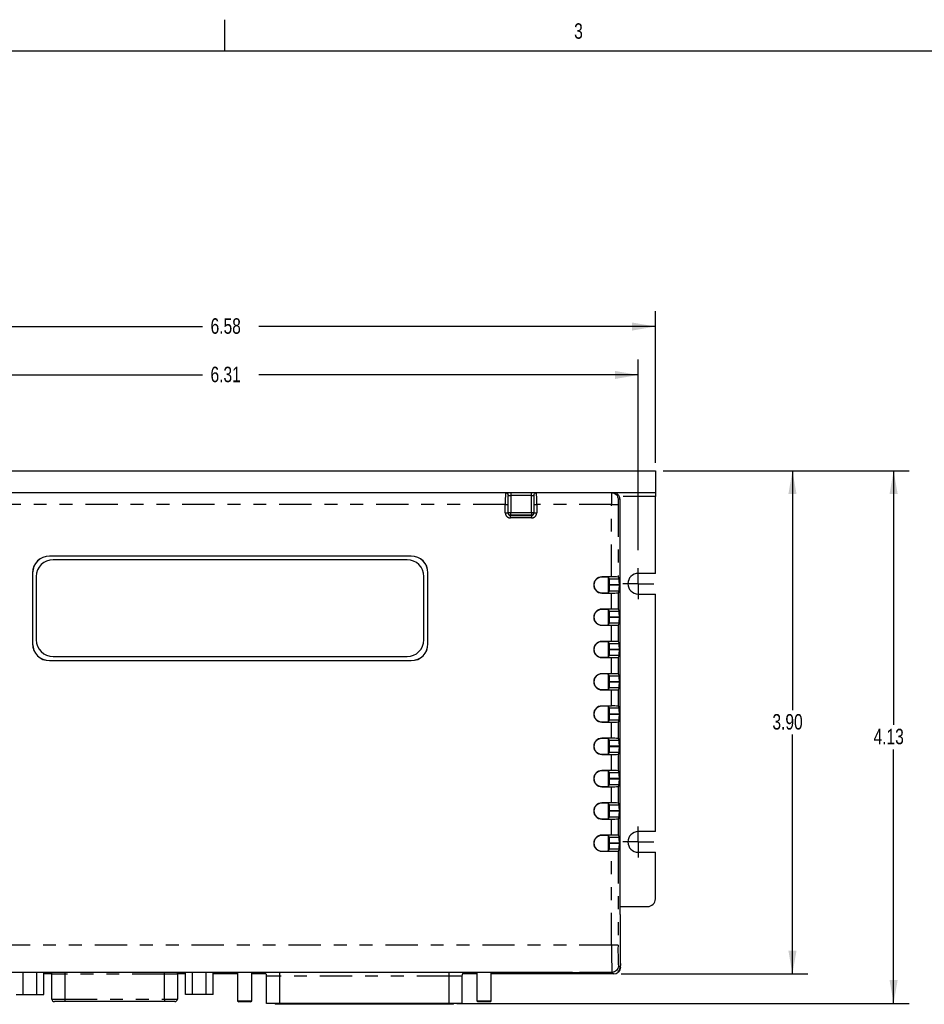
# Model space of a CAD drawing. Extents: x 0.3 to 21.7, y 0.5 to 16.5.
# Tile 3 of 4: x 3.9 to 10.9, y 8.9 to 16.5. Entities that reach past the tile are written whole.
import ezdxf

# ---------------------------------------------------------------- set-up
doc = ezdxf.new("R2010")
doc.units = 0
doc.header["$PDSIZE"] = -1
doc.linetypes.add('PHANTOM', pattern=[0.5, 0.25, -0.05, 0.05, -0.05, 0.05, -0.05])
doc.layers.get('0').update_dxf_attribs({"linetype": 'CONTINUOUS'})
doc.layers.get('DEFPOINTS').update_dxf_attribs({"linetype": 'CONTINUOUS'})
doc.styles.add('SLDTEXTSTYLE0', font='TXT', dxfattribs={"width": 0.75})
doc.dimstyles.new('SLDDIMSTYLE0', dxfattribs={"dimtxt": 0.12, "dimasz": 0.18, "dimexe": 0.12, "dimexo": 0.0625, "dimgap": 0.03, "dimtad": 0, "dimtih": 1, "dimtoh": 1, "dimzin": 12, "dimtxsty": 'SLDTEXTSTYLE0', "dimsah": 1, "dimcen": 0.09, "dimclrd": 7, "dimclre": 7, "dimclrt": 7, "dimazin": 3, "dimtfac": 1, "dimtdec": 4, "dimtofl": 0, "dimtmove": 0, "dimatfit": 3, "dimtolj": 1, "dimtzin": 12})
doc.dimstyles.new('SLDDIMSTYLE2', dxfattribs={"dimtxt": 0.12, "dimasz": 0.18, "dimexe": 0.12, "dimexo": 0.0625, "dimgap": 0.03, "dimtad": 0, "dimtih": 1, "dimtoh": 1, "dimzin": 4, "dimtxsty": 'SLDTEXTSTYLE0', "dimsah": 1, "dimcen": 0.09, "dimclrd": 7, "dimclre": 7, "dimclrt": 7, "dimazin": 3, "dimtfac": 1, "dimtdec": 4, "dimtofl": 0, "dimtmove": 0, "dimatfit": 3, "dimtolj": 1, "dimtzin": 12})

# ---------------------------------------------------------------- blocks, each defined once
blk = doc.blocks.new('*D12')
at = {"color": 7}
for p, q in [((2.2576, 13.0577), (2.2576, 14.2339)), ((8.8326, 13.0577), (8.8326, 14.2339)), ((2.2576, 14.1139), (5.3274, 14.1139)), ((8.8326, 14.1139), (5.7627, 14.1139))]:
    blk.add_line(p, q, dxfattribs=at)
for points in [[(2.2576, 14.1139), (2.4376, 14.0827), (2.4376, 14.1452)], [(8.8326, 14.1139), (8.6526, 14.1452), (8.6526, 14.0827)]]:
    blk.add_solid(points, dxfattribs=at)
at = {"layer": 'DEFPOINTS', "color": 7}
for p in [(2.2576, 12.9977), (8.8326, 12.9977)]:
    blk.add_point(p, dxfattribs=at)
at = {"color": 7, "insert": (5.3899, 14.1781), "char_height": 0.12, "attachment_point": 1, "style": 'SLDTEXTSTYLE0'}
blk.add_mtext('6.58', dxfattribs=at)
blk = doc.blocks.new('*D13')
at = {"color": 7}
for p, q in [((2.3896, 12.3827), (2.3896, 13.859)), ((8.6996, 12.3827), (8.6996, 13.859)), ((2.3896, 13.739), (5.3269, 13.739)), ((8.6996, 13.739), (5.7622, 13.739))]:
    blk.add_line(p, q, dxfattribs=at)
for points in [[(2.3896, 13.739), (2.5696, 13.7077), (2.5696, 13.7702)], [(8.6996, 13.739), (8.5196, 13.7702), (8.5196, 13.7077)]]:
    blk.add_solid(points, dxfattribs=at)
at = {"layer": 'DEFPOINTS', "color": 7}
for p in [(2.3896, 12.3227), (8.6996, 12.3227)]:
    blk.add_point(p, dxfattribs=at)
at = {"color": 7, "insert": (5.3894, 13.8031), "char_height": 0.12, "attachment_point": 1, "style": 'SLDTEXTSTYLE0'}
blk.add_mtext('6.31', dxfattribs=at)
blk = doc.blocks.new('*D19')
at = {"color": 7}
for p, q in [((8.8926, 12.9977), (10.0135, 12.9977)), ((9.8935, 12.9977), (9.8935, 11.1443)), ((9.8935, 9.1004), (9.8935, 10.9538)), ((8.5689, 9.1004), (10.0135, 9.1004))]:
    blk.add_line(p, q, dxfattribs=at)
for points in [[(9.8935, 12.9977), (9.8622, 12.8177), (9.9247, 12.8177)], [(9.8935, 9.1004), (9.9247, 9.2804), (9.8622, 9.2804)]]:
    blk.add_solid(points, dxfattribs=at)
at = {"layer": 'DEFPOINTS', "color": 7}
for p in [(8.8326, 12.9977), (8.5089, 9.1004)]:
    blk.add_point(p, dxfattribs=at)
at = {"color": 7, "insert": (9.7383, 11.1132), "char_height": 0.12, "attachment_point": 1, "style": 'SLDTEXTSTYLE0'}
blk.add_mtext('3.90', dxfattribs=at)
blk = doc.blocks.new('*D20')
at = {"color": 7}
for p, q in [((8.8926, 12.9977), (10.7964, 12.9977)), ((10.6764, 12.9977), (10.6764, 11.0304)), ((10.6764, 8.8727), (10.6764, 10.84)), ((7.2956, 8.8727), (10.7964, 8.8727))]:
    blk.add_line(p, q, dxfattribs=at)
for points in [[(10.6764, 12.9977), (10.6452, 12.8177), (10.7077, 12.8177)], [(10.6764, 8.8727), (10.7077, 9.0527), (10.6452, 9.0527)]]:
    blk.add_solid(points, dxfattribs=at)
at = {"layer": 'DEFPOINTS', "color": 7}
for p in [(8.8326, 12.9977), (7.2356, 8.8727)]:
    blk.add_point(p, dxfattribs=at)
at = {"color": 7, "insert": (10.5213, 10.9993), "char_height": 0.12, "attachment_point": 1, "style": 'SLDTEXTSTYLE0'}
blk.add_mtext('4.13', dxfattribs=at)
blk = doc.blocks.new('SW_CENTERMARK4')
at = {"color": 7, "linetype": 'CONTINUOUS'}
for q in [(8.6996, 12.2427), (8.5796, 12.1227), (8.6996, 12.0027), (8.8196, 12.1227)]:
    blk.add_line((8.6996, 12.1227), q, dxfattribs=at)
blk = doc.blocks.new('SW_CENTERMARK5')
at = {"color": 7, "linetype": 'CONTINUOUS'}
for q in [(8.6996, 10.2427), (8.5796, 10.1227), (8.6996, 10.0027), (8.8196, 10.1227)]:
    blk.add_line((8.6996, 10.1227), q, dxfattribs=at)

msp = doc.modelspace()

# ---------------------------------------------------------------- linework, layer by layer
at = {"color": 7, "linetype": 'CONTINUOUS'}
for p, q in [((5.5, 16.25), (5.5, 16.49)), ((0.5, 16.25), (21.5, 16.25)), ((2.2576, 12.9977), (8.8326, 12.9977)), ((8.8326, 12.9977), (8.8326, 12.8267)), ((8.8326, 12.8267), (2.2576, 12.8267)), ((8.8326, 12.8267), (8.8326, 12.7967)), ((8.5589, 9.5613), (8.5589, 12.7767)), ((8.8326, 12.2027), (8.8326, 12.7967)), ((6.9426, 12.3367), (4.1426, 12.3367)), ((6.9426, 12.3363), (4.1426, 12.3363)), ((6.9109, 12.3084), (4.1709, 12.3084)), ((4.0126, 12.2067), (4.0126, 11.6567)), ((4.0129, 12.2067), (4.0129, 11.6567)), ((7.0722, 11.6567), (7.0722, 12.2067)), ((7.0726, 11.6567), (7.0726, 12.2067)), ((8.8326, 12.2027), (8.6996, 12.2027)), ((4.0409, 12.1784), (4.0409, 11.6884)), ((7.0409, 11.6884), (7.0409, 12.1784)), ((8.4934, 12.1756), (8.4176, 12.1756)), ((8.4479, 12.1736), (8.4176, 12.1736)), ((8.4764, 12.1604), (8.4679, 12.1731)), ((8.4686, 12.0541), (8.4686, 12.1721)), ((8.5434, 12.1743), (8.5527, 12.1604)), ((8.4176, 12.0526), (8.4479, 12.0526)), ((8.4176, 12.0506), (8.4934, 12.0506)), ((8.4679, 12.0531), (8.4764, 12.0658)), ((8.4772, 12.1134), (8.4772, 12.1127)), ((8.5527, 12.0658), (8.5434, 12.0519)), ((8.5535, 12.1127), (8.5535, 12.1134)), ((8.6996, 12.0427), (8.8326, 12.0427)), ((8.8326, 10.2027), (8.8326, 12.0427)), ((8.4934, 11.9256), (8.4176, 11.9256)), ((8.4479, 11.9236), (8.4176, 11.9236)), ((8.4764, 11.9104), (8.4679, 11.9231)), ((8.4686, 11.8041), (8.4686, 11.9221)), ((8.5434, 11.9243), (8.5527, 11.9104)), ((8.4772, 11.8634), (8.4772, 11.8627)), ((8.5535, 11.8627), (8.5535, 11.8634)), ((8.4176, 11.8026), (8.4479, 11.8026)), ((8.4176, 11.8006), (8.4934, 11.8006)), ((8.4679, 11.8031), (8.4764, 11.8158)), ((8.5527, 11.8158), (8.5434, 11.8019)), ((8.4934, 11.6756), (8.4176, 11.6756)), ((8.4479, 11.6736), (8.4176, 11.6736)), ((8.4764, 11.6604), (8.4679, 11.6731)), ((8.4686, 11.5541), (8.4686, 11.6721)), ((8.5434, 11.6743), (8.5527, 11.6604)), ((8.4772, 11.6134), (8.4772, 11.6127)), ((8.5535, 11.6127), (8.5535, 11.6134)), ((4.1426, 11.527), (6.9426, 11.527)), ((4.1426, 11.5267), (6.9426, 11.5267)), ((4.1709, 11.5584), (6.9109, 11.5584)), ((8.4176, 11.5526), (8.4479, 11.5526)), ((8.4176, 11.5506), (8.4934, 11.5506)), ((8.4679, 11.5531), (8.4764, 11.5658)), ((8.5527, 11.5658), (8.5434, 11.5519)), ((8.4934, 11.4256), (8.4176, 11.4256)), ((8.4479, 11.4236), (8.4176, 11.4236)), ((8.4764, 11.4104), (8.4679, 11.4231)), ((8.4686, 11.3041), (8.4686, 11.4221)), ((8.4772, 11.3634), (8.4772, 11.3627)), ((8.5434, 11.4243), (8.5527, 11.4104)), ((8.5535, 11.3627), (8.5535, 11.3634)), ((8.4176, 11.3026), (8.4479, 11.3026)), ((8.4176, 11.3006), (8.4934, 11.3006)), ((8.4679, 11.3031), (8.4764, 11.3158)), ((8.5527, 11.3158), (8.5434, 11.3019)), ((8.4934, 11.1756), (8.4176, 11.1756)), ((8.4479, 11.1736), (8.4176, 11.1736)), ((8.4764, 11.1604), (8.4679, 11.1731)), ((8.4686, 11.0541), (8.4686, 11.1721)), ((8.5434, 11.1743), (8.5527, 11.1604)), ((8.4679, 11.0531), (8.4764, 11.0658)), ((8.4772, 11.1134), (8.4772, 11.1127)), ((8.5527, 11.0658), (8.5434, 11.0519)), ((8.5535, 11.1127), (8.5535, 11.1134)), ((8.4176, 11.0526), (8.4479, 11.0526)), ((8.4176, 11.0506), (8.4934, 11.0506)), ((8.4934, 10.9256), (8.4176, 10.9256)), ((8.4479, 10.9236), (8.4176, 10.9236)), ((8.4764, 10.9104), (8.4679, 10.9231)), ((8.4686, 10.8041), (8.4686, 10.9221)), ((8.5434, 10.9243), (8.5527, 10.9104)), ((8.4772, 10.8634), (8.4772, 10.8627)), ((8.5535, 10.8627), (8.5535, 10.8634)), ((8.4176, 10.8026), (8.4479, 10.8026)), ((8.4176, 10.8006), (8.4934, 10.8006)), ((8.4679, 10.8031), (8.4764, 10.8158)), ((8.5527, 10.8158), (8.5434, 10.8019)), ((8.4934, 10.6756), (8.4176, 10.6756)), ((8.5434, 10.6743), (8.5527, 10.6604)), ((8.4479, 10.6736), (8.4176, 10.6736)), ((8.4764, 10.6604), (8.4679, 10.6731)), ((8.4686, 10.5541), (8.4686, 10.6721)), ((8.4772, 10.6134), (8.4772, 10.6127)), ((8.5535, 10.6127), (8.5535, 10.6134)), ((8.4176, 10.5526), (8.4479, 10.5526)), ((8.4176, 10.5506), (8.4934, 10.5506)), ((8.4679, 10.5531), (8.4764, 10.5658)), ((8.5527, 10.5658), (8.5434, 10.5519)), ((8.4934, 10.4256), (8.4176, 10.4256)), ((8.4479, 10.4236), (8.4176, 10.4236)), ((8.4764, 10.4104), (8.4679, 10.4231)), ((8.4686, 10.3041), (8.4686, 10.4221)), ((8.5434, 10.4243), (8.5527, 10.4104)), ((8.4176, 10.3026), (8.4479, 10.3026)), ((8.4176, 10.3006), (8.4934, 10.3006)), ((8.4679, 10.3031), (8.4764, 10.3158)), ((8.4772, 10.3634), (8.4772, 10.3627)), ((8.5527, 10.3158), (8.5434, 10.3019)), ((8.5535, 10.3627), (8.5535, 10.3634)), ((8.4934, 10.1756), (8.4176, 10.1756)), ((8.4479, 10.1736), (8.4176, 10.1736)), ((8.4764, 10.1604), (8.4679, 10.1731)), ((8.4686, 10.0541), (8.4686, 10.1721)), ((8.5434, 10.1743), (8.5527, 10.1604)), ((8.8326, 10.2027), (8.6996, 10.2027)), ((8.4679, 10.0531), (8.4764, 10.0658)), ((8.4772, 10.1134), (8.4772, 10.1127)), ((8.5527, 10.0658), (8.5434, 10.0519)), ((8.5535, 10.1127), (8.5535, 10.1134)), ((8.4176, 10.0526), (8.4479, 10.0526)), ((8.4176, 10.0506), (8.4934, 10.0506)), ((8.6996, 10.0427), (8.8326, 10.0427)), ((8.8326, 9.6827), (8.8326, 10.0427)), ((8.5589, 9.6227), (8.7726, 9.6227)), ((8.562, 9.5581), (8.5589, 9.5613)), ((8.562, 9.1929), (8.562, 9.5581)), ((8.1816, 9.1127), (3.9126, 9.1127)), ((3.9382, 8.9427), (3.9382, 9.1127)), ((4.045, 8.9427), (4.045, 9.1127)), ((4.0984, 8.9427), (4.0984, 9.1127)), ((4.0984, 9.1036), (4.1607, 9.1036)), ((4.1613, 9.1004), (4.0984, 9.1004)), ((4.1616, 8.9067), (4.1616, 9.0987)), ((5.1331, 9.0987), (5.1331, 8.9067)), ((5.1968, 9.1004), (5.1334, 9.1004)), ((5.1339, 9.1036), (5.1968, 9.1036)), ((5.1968, 8.9427), (5.1968, 9.1127)), ((5.2502, 8.9427), (5.2502, 9.1127)), ((5.357, 8.9427), (5.357, 9.1127)), ((5.4104, 8.9427), (5.4104, 9.1127)), ((5.4104, 9.1036), (5.5976, 9.1036)), ((5.5976, 9.1004), (5.4104, 9.1004)), ((5.5976, 9.1127), (5.5976, 8.8937)), ((5.7096, 8.8937), (5.7096, 9.1127)), ((5.7096, 9.1036), (5.8164, 9.1036)), ((5.8188, 9.1004), (5.7096, 9.1004)), ((5.8236, 8.8727), (5.8236, 9.0847)), ((7.3356, 9.0847), (7.3356, 8.8727)), ((7.4496, 9.1004), (7.3403, 9.1004)), ((7.3421, 9.1036), (7.4496, 9.1036)), ((7.4496, 9.1127), (7.4496, 8.8937)), ((7.5616, 8.8937), (7.5616, 9.1127)), ((7.5616, 9.1036), (8.1816, 9.1036)), ((8.5089, 9.1004), (7.5616, 9.1004)), ((8.1904, 9.1086), (8.1902, 9.1126)), ((8.2936, 9.1086), (8.1904, 9.1086)), ((8.1904, 9.1086), (8.1906, 9.1061)), ((8.1907, 9.1038), (8.1906, 9.1061)), ((8.1906, 9.1061), (8.2936, 9.1061)), ((8.5089, 9.1004), (8.5089, 9.1004)), ((8.5442, 9.115), (8.5467, 9.1175)), ((3.8848, 8.9427), (3.9382, 8.9427)), ((3.9382, 8.9427), (4.045, 8.9427)), ((4.045, 8.9427), (4.0984, 8.9427)), ((5.2502, 8.9427), (5.1968, 8.9427)), ((5.357, 8.9427), (5.2502, 8.9427)), ((5.4104, 8.9427), (5.357, 8.9427)), ((4.2616, 8.8867), (4.1816, 8.8867)), ((5.0331, 8.8867), (4.2616, 8.8867)), ((5.1131, 8.8867), (5.0331, 8.8867)), ((5.5976, 8.8937), (5.6076, 8.8837)), ((5.5976, 8.8937), (5.7096, 8.8937)), ((5.6996, 8.8837), (5.6076, 8.8837)), ((5.6996, 8.8837), (5.7096, 8.8937)), ((5.9236, 8.8727), (5.8236, 8.8727)), ((5.8886, 8.8727), (5.8886, 8.8657)), ((5.9506, 8.8657), (5.8886, 8.8657)), ((7.2356, 8.8727), (5.9236, 8.8727)), ((5.9506, 8.8657), (5.9506, 8.8727)), ((5.9986, 8.8657), (5.9506, 8.8657)), ((5.9986, 8.8727), (5.9986, 8.8657)), ((6.0606, 8.8657), (5.9986, 8.8657)), ((6.0606, 8.8657), (6.0606, 8.8727)), ((6.1086, 8.8657), (6.0606, 8.8657)), ((6.1086, 8.8727), (6.1086, 8.8657)), ((6.1706, 8.8657), (6.1086, 8.8657)), ((6.1706, 8.8657), (6.1706, 8.8727)), ((6.2186, 8.8657), (6.1706, 8.8657)), ((6.2186, 8.8727), (6.2186, 8.8657)), ((6.2806, 8.8657), (6.2186, 8.8657)), ((6.2806, 8.8657), (6.2806, 8.8727)), ((6.3286, 8.8657), (6.2806, 8.8657)), ((6.3286, 8.8727), (6.3286, 8.8657)), ((6.3906, 8.8657), (6.3286, 8.8657)), ((6.3906, 8.8657), (6.3906, 8.8727)), ((6.4386, 8.8657), (6.3906, 8.8657)), ((6.4386, 8.8727), (6.4386, 8.8657)), ((6.5006, 8.8657), (6.4386, 8.8657)), ((6.5006, 8.8657), (6.5006, 8.8727)), ((6.5486, 8.8657), (6.5006, 8.8657)), ((6.5486, 8.8727), (6.5486, 8.8657)), ((6.6106, 8.8657), (6.5486, 8.8657)), ((6.6106, 8.8657), (6.6106, 8.8727)), ((6.6586, 8.8657), (6.6106, 8.8657)), ((6.6586, 8.8727), (6.6586, 8.8657)), ((6.7206, 8.8657), (6.6586, 8.8657)), ((6.7206, 8.8657), (6.7206, 8.8727)), ((6.7686, 8.8657), (6.7206, 8.8657)), ((6.7686, 8.8727), (6.7686, 8.8657)), ((6.8306, 8.8657), (6.7686, 8.8657)), ((6.8306, 8.8657), (6.8306, 8.8727)), ((6.8786, 8.8657), (6.8306, 8.8657)), ((6.8786, 8.8727), (6.8786, 8.8657)), ((6.9406, 8.8657), (6.8786, 8.8657)), ((6.9406, 8.8657), (6.9406, 8.8727)), ((6.9886, 8.8657), (6.9406, 8.8657)), ((6.9886, 8.8727), (6.9886, 8.8657)), ((7.0506, 8.8657), (6.9886, 8.8657)), ((7.0506, 8.8657), (7.0506, 8.8727)), ((7.0986, 8.8657), (7.0506, 8.8657)), ((7.0986, 8.8727), (7.0986, 8.8657)), ((7.1606, 8.8657), (7.0986, 8.8657)), ((7.1606, 8.8657), (7.1606, 8.8727)), ((7.2086, 8.8657), (7.1606, 8.8657)), ((7.2086, 8.8727), (7.2086, 8.8657)), ((7.2706, 8.8657), (7.2086, 8.8657)), ((7.3356, 8.8727), (7.2356, 8.8727)), ((7.2706, 8.8657), (7.2706, 8.8727)), ((7.4496, 8.8937), (7.4596, 8.8837)), ((7.4496, 8.8937), (7.5616, 8.8937)), ((7.5516, 8.8837), (7.4596, 8.8837)), ((7.5516, 8.8837), (7.5616, 8.8937))]:
    msp.add_line(p, q, dxfattribs=at)
at = {"color": 7, "linetype": 'PHANTOM'}
for p, q in [((7.7126, 12.8267), (7.7126, 12.8067)), ((7.8725, 12.8067), (7.8725, 12.8267)), ((7.671, 12.7367), (3.4141, 12.7367)), ((7.671, 12.672), (7.671, 12.7367)), ((7.671, 12.7367), (7.691, 12.7367)), ((7.691, 12.7367), (7.691, 12.672)), ((7.6926, 12.8067), (7.6923, 12.8067)), ((7.6926, 12.6736), (7.6926, 12.8067)), ((7.6926, 12.8067), (7.7126, 12.8067)), ((7.7126, 12.8067), (7.7126, 12.6736)), ((7.8725, 12.8067), (7.7126, 12.8067)), ((7.8725, 12.6736), (7.8725, 12.8067)), ((7.8725, 12.8067), (7.8925, 12.8067)), ((7.8929, 12.8067), (7.8925, 12.8067)), ((7.8925, 12.8067), (7.8925, 12.6736)), ((7.8941, 12.672), (7.8941, 12.7367)), ((7.8941, 12.7367), (7.9141, 12.7367)), ((7.9141, 12.7367), (7.9141, 12.672)), ((8.4934, 12.7367), (7.9141, 12.7367)), ((8.4934, 12.1756), (8.4934, 12.7367)), ((8.4934, 12.7367), (8.5434, 12.7367)), ((8.5434, 12.7367), (8.5434, 12.1743)), ((8.5589, 12.7767), (8.5441, 12.7767)), ((8.8326, 12.7967), (8.5547, 12.7967)), ((7.671, 12.672), (7.691, 12.672)), ((7.691, 12.672), (7.6926, 12.6736)), ((7.6926, 12.6736), (7.7126, 12.6736)), ((7.7126, 12.6536), (7.7126, 12.6736)), ((7.7126, 12.6736), (7.8725, 12.6736)), ((7.8725, 12.6736), (7.8925, 12.6736)), ((7.8725, 12.6736), (7.8725, 12.6536)), ((7.8925, 12.6736), (7.8941, 12.672)), ((7.8941, 12.672), (7.9141, 12.672)), ((7.7126, 12.6536), (7.711, 12.652)), ((7.711, 12.652), (7.8741, 12.652)), ((7.711, 12.632), (7.711, 12.652)), ((7.8741, 12.632), (7.711, 12.632)), ((7.8725, 12.6536), (7.7126, 12.6536)), ((7.8741, 12.652), (7.8725, 12.6536)), ((7.8741, 12.652), (7.8741, 12.632)), ((4.1426, 12.3363), (4.1426, 12.3367)), ((6.9426, 12.3363), (6.9426, 12.3367)), ((4.0129, 12.2067), (4.0126, 12.2067)), ((7.0722, 12.2067), (7.0726, 12.2067)), ((8.4176, 12.1736), (8.4176, 12.1756)), ((8.4764, 12.1604), (8.5527, 12.1604)), ((8.4176, 12.0526), (8.4176, 12.0506)), ((8.5527, 12.0658), (8.4764, 12.0658)), ((8.5535, 12.1134), (8.4772, 12.1134)), ((8.4772, 12.1127), (8.5535, 12.1127)), ((8.4934, 11.9256), (8.4934, 12.0506)), ((8.5434, 12.0519), (8.5434, 11.9243)), ((8.4176, 11.9236), (8.4176, 11.9256)), ((8.4764, 11.9104), (8.5527, 11.9104)), ((8.5535, 11.8634), (8.4772, 11.8634)), ((8.4772, 11.8627), (8.5535, 11.8627)), ((8.4176, 11.8026), (8.4176, 11.8006)), ((8.5527, 11.8158), (8.4764, 11.8158)), ((8.4934, 11.6756), (8.4934, 11.8006)), ((8.5434, 11.8019), (8.5434, 11.6743)), ((8.4176, 11.6736), (8.4176, 11.6756)), ((4.0129, 11.6567), (4.0126, 11.6567)), ((7.0722, 11.6567), (7.0726, 11.6567)), ((8.4764, 11.6604), (8.5527, 11.6604)), ((8.5535, 11.6134), (8.4772, 11.6134)), ((8.4772, 11.6127), (8.5535, 11.6127)), ((4.1426, 11.527), (4.1426, 11.5267)), ((6.9426, 11.527), (6.9426, 11.5267)), ((8.4176, 11.5526), (8.4176, 11.5506)), ((8.5527, 11.5658), (8.4764, 11.5658)), ((8.4934, 11.4256), (8.4934, 11.5506)), ((8.5434, 11.5519), (8.5434, 11.4243)), ((8.4176, 11.4236), (8.4176, 11.4256)), ((8.4764, 11.4104), (8.5527, 11.4104)), ((8.5535, 11.3634), (8.4772, 11.3634)), ((8.4772, 11.3627), (8.5535, 11.3627)), ((8.4176, 11.3026), (8.4176, 11.3006)), ((8.5527, 11.3158), (8.4764, 11.3158)), ((8.4934, 11.1756), (8.4934, 11.3006)), ((8.5434, 11.3019), (8.5434, 11.1743)), ((8.4176, 11.1736), (8.4176, 11.1756)), ((8.4764, 11.1604), (8.5527, 11.1604)), ((8.5527, 11.0658), (8.4764, 11.0658)), ((8.5535, 11.1134), (8.4772, 11.1134)), ((8.4772, 11.1127), (8.5535, 11.1127)), ((8.4176, 11.0526), (8.4176, 11.0506)), ((8.4934, 10.9256), (8.4934, 11.0506)), ((8.5434, 11.0519), (8.5434, 10.9243)), ((8.4176, 10.9236), (8.4176, 10.9256)), ((8.4764, 10.9104), (8.5527, 10.9104)), ((8.5535, 10.8634), (8.4772, 10.8634)), ((8.4772, 10.8627), (8.5535, 10.8627)), ((8.4176, 10.8026), (8.4176, 10.8006)), ((8.5527, 10.8158), (8.4764, 10.8158)), ((8.4934, 10.6756), (8.4934, 10.8006)), ((8.5434, 10.8019), (8.5434, 10.6743)), ((8.4176, 10.6736), (8.4176, 10.6756)), ((8.4764, 10.6604), (8.5527, 10.6604)), ((8.5535, 10.6134), (8.4772, 10.6134)), ((8.4772, 10.6127), (8.5535, 10.6127)), ((8.4176, 10.5526), (8.4176, 10.5506)), ((8.5527, 10.5658), (8.4764, 10.5658)), ((8.4934, 10.4256), (8.4934, 10.5506)), ((8.5434, 10.5519), (8.5434, 10.4243)), ((8.4176, 10.4236), (8.4176, 10.4256)), ((8.4764, 10.4104), (8.5527, 10.4104)), ((8.4176, 10.3026), (8.4176, 10.3006)), ((8.5527, 10.3158), (8.4764, 10.3158)), ((8.5535, 10.3634), (8.4772, 10.3634)), ((8.4772, 10.3627), (8.5535, 10.3627)), ((8.4934, 10.1756), (8.4934, 10.3006)), ((8.5434, 10.3019), (8.5434, 10.1743)), ((8.4176, 10.1736), (8.4176, 10.1756)), ((8.4764, 10.1604), (8.5527, 10.1604)), ((8.5527, 10.0658), (8.4764, 10.0658)), ((8.5535, 10.1134), (8.4772, 10.1134)), ((8.4772, 10.1127), (8.5535, 10.1127)), ((8.4176, 10.0526), (8.4176, 10.0506)), ((8.4934, 9.3231), (8.4934, 10.0506)), ((8.5434, 10.0519), (8.5434, 9.3231)), ((8.4934, 9.3231), (2.5917, 9.3231)), ((8.5434, 9.3231), (8.4934, 9.3231)), ((8.5462, 9.1631), (8.5589, 9.1504)), ((8.5589, 9.1504), (8.5614, 9.1529)), ((8.4962, 9.1131), (2.589, 9.1131)), ((4.2616, 9.0987), (4.1616, 9.0987)), ((4.2616, 9.1127), (4.2616, 9.0987)), ((5.0331, 9.0987), (4.2616, 9.0987)), ((4.2616, 9.0987), (4.2616, 8.9067)), ((5.0331, 9.0987), (5.0331, 9.1127)), ((5.1331, 9.0987), (5.0331, 9.0987)), ((5.0331, 8.9067), (5.0331, 9.0987)), ((5.9236, 9.0847), (5.8236, 9.0847)), ((5.9236, 9.1127), (5.9236, 9.0847)), ((7.2356, 9.0847), (5.9236, 9.0847)), ((5.9236, 9.0847), (5.9236, 8.8727)), ((7.2356, 9.0847), (7.2356, 9.1127)), ((7.3356, 9.0847), (7.2356, 9.0847)), ((7.2356, 8.8727), (7.2356, 9.0847)), ((8.1816, 9.1127), (8.1816, 9.1036)), ((8.2936, 9.1086), (8.2936, 9.1061)), ((8.5089, 9.1004), (8.4962, 9.1131)), ((4.1616, 8.9067), (4.2616, 8.9067)), ((4.2616, 8.9067), (5.0331, 8.9067)), ((4.2616, 8.9067), (4.2616, 8.8867)), ((5.0331, 8.9067), (5.0331, 8.8867)), ((5.0331, 8.9067), (5.1331, 8.9067))]:
    msp.add_line(p, q, dxfattribs=at)
at = {"color": 7, "linetype": 'PHANTOM', "flags": 128}
for points in [[(7.6723, 12.8267), (7.6762, 12.8263), (7.6799, 12.8252), (7.6834, 12.8233), (7.6864, 12.8208), (7.6889, 12.8178), (7.6907, 12.8144), (7.6919, 12.8106), (7.6923, 12.8067)], [(7.6726, 12.8267), (7.6765, 12.8263), (7.6803, 12.8252), (7.6837, 12.8233), (7.6868, 12.8208), (7.6893, 12.8178), (7.6911, 12.8144), (7.6922, 12.8106), (7.6926, 12.8067)], [(7.8925, 12.8067), (7.8929, 12.8106), (7.8941, 12.8144), (7.8959, 12.8178), (7.8984, 12.8208), (7.9014, 12.8233), (7.9049, 12.8252), (7.9086, 12.8263), (7.9125, 12.8267)], [(7.8929, 12.8067), (7.8933, 12.8106), (7.8944, 12.8144), (7.8963, 12.8178), (7.8988, 12.8208), (7.9018, 12.8233), (7.9053, 12.8252), (7.909, 12.8263), (7.9129, 12.8267)], [(8.4941, 12.8267), (8.5039, 12.8257), (8.5133, 12.8229), (8.5219, 12.8183), (8.5295, 12.8121), (8.5357, 12.8045), (8.5403, 12.7958), (8.5432, 12.7865), (8.5441, 12.7767)], [(7.6926, 12.6736), (7.693, 12.6697), (7.6942, 12.666), (7.696, 12.6625), (7.6985, 12.6595), (7.7015, 12.657), (7.705, 12.6552), (7.7087, 12.654), (7.7126, 12.6536)], [(7.8725, 12.6536), (7.8764, 12.654), (7.8802, 12.6552), (7.8836, 12.657), (7.8867, 12.6595), (7.8892, 12.6625), (7.891, 12.666), (7.8921, 12.6697), (7.8925, 12.6736)], [(8.5462, 9.1631), (8.5452, 9.1533), (8.5424, 9.144), (8.5378, 9.1353), (8.5315, 9.1277), (8.524, 9.1215), (8.5153, 9.1169), (8.5059, 9.1141), (8.4962, 9.1131)]]:
    msp.add_lwpolyline(points, dxfattribs=at)
at = {"color": 7, "linetype": 'CONTINUOUS', "flags": 128}
for points in [[(8.5614, 9.1529), (8.5604, 9.1431), (8.5576, 9.1337), (8.5529, 9.1251), (8.5467, 9.1175)], [(4.1578, 9.1127), (4.1598, 9.1089), (4.1616, 9.0987)], [(5.1331, 9.0987), (5.1348, 9.1089), (5.1369, 9.1127)], [(8.2936, 9.1061), (8.3059, 9.1061), (8.3178, 9.1062), (8.329, 9.1063), (8.3392, 9.1064), (8.3479, 9.1066), (8.355, 9.1067), (8.3602, 9.1069), (8.3634, 9.1071), (8.3645, 9.1074), (8.3634, 9.1076), (8.3602, 9.1078), (8.355, 9.108), (8.3479, 9.1082), (8.3392, 9.1083), (8.329, 9.1084), (8.3178, 9.1085), (8.3059, 9.1086), (8.2936, 9.1086)]]:
    msp.add_lwpolyline(points, dxfattribs=at)
at = {"color": 7, "linetype": 'PHANTOM'}
for centre, radius, start, end in [((9.3292, 12.7592), 1.6583, 177.66708, 180.77729), ((6.256, 12.7592), 1.6583, 359.22271, 2.33292), ((11.3943, 12.7592), 2.901, 178.66674, 180.4444), ((8.6945, 12.7542), 1.0036, 177.00114, 180.99884), ((6.8904, 12.7542), 1.0039, 359.00174, 2.99828), ((9.1165, 12.7467), 0.5731, 176.99953, 180.99986), ((7.711, 12.672), 0.04, 180, 270.00377), ((7.711, 12.672), 0.02, 179.97241, 270.02801), ((7.8741, 12.672), 0.04, 269.99659, 0), ((7.8741, 12.672), 0.02, 269.97199, 0.02759), ((12.6101, 9.2719), 4.1169, 179.28741, 182.21011), ((10.934, 9.2841), 2.3909, 179.06522, 182.9002)]:
    msp.add_arc(centre, radius, start, end, dxfattribs=at)
at = {"color": 7, "linetype": 'CONTINUOUS'}
for centre, radius, start, end in [((8.509, 12.7768), 0.0499, 359.9233, 90.00792), ((4.1426, 12.2067), 0.13, 90, 180), ((4.1426, 12.2067), 0.1297, 90, 180), ((4.1709, 12.1784), 0.13, 90, 180), ((6.9109, 12.1784), 0.13, 360, 90), ((6.9426, 12.2067), 0.13, 0, 90), ((6.9426, 12.2067), 0.1297, 0, 90), ((8.6996, 12.1227), 0.08, 90, 270), ((8.4176, 12.1131), 0.0625, 90, 270), ((8.4176, 12.1131), 0.0605, 90, 270), ((8.4528, 11.9743), 0.1994, 85.651, 91.4009), ((7.7604, 12.1248), 0.7169, 359.09615, 2.85246), ((8.5056, 11.6771), 0.4987, 85.65189, 91.39993), ((7.8369, 12.1248), 0.7167, 359.09528, 2.85262), ((8.4528, 12.252), 0.1995, 268.6001, 274.348), ((7.7604, 12.1014), 0.7169, 357.14755, 0.90384), ((8.5056, 12.5491), 0.4987, 268.59987, 274.34815), ((7.8369, 12.1014), 0.7167, 357.1474, 0.90471), ((8.4176, 11.8631), 0.0625, 90, 270), ((8.4176, 11.8631), 0.0605, 90, 270), ((8.4528, 11.7242), 0.1995, 85.652, 91.3999), ((7.7604, 11.8748), 0.7169, 359.09615, 2.85246), ((8.5056, 11.4271), 0.4987, 85.65189, 91.39993), ((7.8369, 11.8748), 0.7167, 359.09528, 2.85262), ((7.7604, 11.8514), 0.7169, 357.14754, 0.90385), ((7.8369, 11.8514), 0.7167, 357.14738, 0.90472), ((8.4528, 12.002), 0.1995, 268.6001, 274.348), ((8.5056, 12.2991), 0.4987, 268.60007, 274.34811), ((4.1709, 11.6884), 0.13, 180, 270), ((6.9109, 11.6884), 0.13, 270, 0), ((8.4176, 11.6131), 0.0625, 90, 270), ((8.4176, 11.6131), 0.0605, 90, 270), ((8.4528, 11.4742), 0.1995, 85.652, 91.3999), ((8.5056, 11.1771), 0.4987, 85.65189, 91.39993), ((4.1426, 11.6567), 0.13, 180, 270), ((4.1426, 11.6567), 0.1297, 180, 270), ((6.9426, 11.6567), 0.13, 270, 0), ((6.9426, 11.6567), 0.1297, 270, 0), ((7.7604, 11.6248), 0.7169, 359.09615, 2.85246), ((7.7604, 11.6014), 0.7169, 357.14754, 0.90385), ((7.8369, 11.6248), 0.7167, 359.09528, 2.85261), ((7.8369, 11.6014), 0.7167, 357.14739, 0.90472), ((8.4528, 11.752), 0.1995, 268.6001, 274.348), ((8.5056, 12.0491), 0.4987, 268.60007, 274.34811), ((8.4176, 11.3631), 0.0625, 90, 270), ((8.4176, 11.3631), 0.0605, 90, 270), ((8.4528, 11.2242), 0.1995, 85.65175, 91.40015), ((7.7604, 11.3748), 0.7169, 359.09615, 2.85246), ((7.7604, 11.3514), 0.7169, 357.14754, 0.90384), ((8.5056, 10.9271), 0.4987, 85.65188, 91.39998), ((7.8369, 11.3748), 0.7167, 359.09528, 2.85261), ((7.8369, 11.3514), 0.7167, 357.14739, 0.90471), ((8.4528, 11.502), 0.1995, 268.59985, 274.34825), ((8.5056, 11.7991), 0.4987, 268.60002, 274.34812), ((8.4176, 11.1131), 0.0625, 90, 270), ((8.4176, 11.1131), 0.0605, 90, 270), ((8.4528, 10.9742), 0.1995, 85.65181, 91.40006), ((7.7604, 11.1248), 0.7169, 359.09615, 2.85246), ((8.5056, 10.6771), 0.4987, 85.6519, 91.39998), ((7.8369, 11.1248), 0.7167, 359.09528, 2.85261), ((7.7604, 11.1014), 0.7169, 357.14754, 0.90385), ((7.8369, 11.1014), 0.7167, 357.14739, 0.90472), ((8.4528, 11.252), 0.1995, 268.59991, 274.34824), ((8.5056, 11.5491), 0.4987, 268.60005, 274.34808), ((8.4176, 10.8631), 0.0625, 90, 270), ((8.4176, 10.8631), 0.0605, 90, 270), ((8.4528, 10.7242), 0.1995, 85.65175, 91.40015), ((7.7604, 10.8748), 0.7169, 359.09616, 2.85246), ((8.5056, 10.4271), 0.4987, 85.65188, 91.39998), ((7.8369, 10.8748), 0.7167, 359.09529, 2.85261), ((7.7604, 10.8514), 0.7169, 357.14754, 0.90385), ((7.8369, 10.8514), 0.7167, 357.14739, 0.90472), ((8.4528, 11.002), 0.1995, 268.6001, 274.348), ((8.5056, 11.2991), 0.4987, 268.60007, 274.34811), ((8.4176, 10.6131), 0.0625, 90, 270), ((8.5056, 10.1771), 0.4987, 85.65187, 91.40003), ((8.4176, 10.6131), 0.0605, 90, 270), ((8.4528, 10.4742), 0.1994, 85.6515, 91.4004), ((7.7604, 10.6248), 0.7169, 359.09615, 2.85246), ((7.7604, 10.6014), 0.7169, 357.14754, 0.90384), ((7.8369, 10.6248), 0.7167, 359.09528, 2.85262), ((7.8369, 10.6014), 0.7167, 357.14739, 0.90471), ((8.4528, 10.7519), 0.1994, 268.5996, 274.3485), ((8.5056, 11.0491), 0.4987, 268.59997, 274.34813), ((8.4176, 10.3631), 0.0625, 90, 270), ((8.4176, 10.3631), 0.0605, 90, 270), ((8.4528, 10.2243), 0.1994, 85.651, 91.4009), ((7.7604, 10.3748), 0.7169, 359.09615, 2.85246), ((8.5056, 9.9271), 0.4987, 85.65189, 91.39993), ((7.8369, 10.3748), 0.7167, 359.09528, 2.85262), ((8.4528, 10.502), 0.1995, 268.6001, 274.348), ((7.7604, 10.3514), 0.7169, 357.14754, 0.90385), ((8.5056, 10.7991), 0.4987, 268.59987, 274.34815), ((7.8369, 10.3514), 0.7167, 357.14738, 0.90472), ((8.4176, 10.1131), 0.0625, 90, 270), ((8.4176, 10.1131), 0.0605, 90, 270), ((8.4528, 9.9742), 0.1995, 85.652, 91.3999), ((7.7604, 10.1248), 0.7169, 359.09615, 2.85246), ((8.5056, 9.6771), 0.4987, 85.65189, 91.39993), ((7.8369, 10.1248), 0.7167, 359.09528, 2.85262), ((8.6996, 10.1227), 0.08, 90, 270), ((7.7604, 10.1014), 0.7169, 357.14754, 0.90385), ((7.8369, 10.1014), 0.7167, 357.14738, 0.90472), ((8.4528, 10.252), 0.1995, 268.6001, 274.348), ((8.5056, 10.5491), 0.4987, 268.60007, 274.34811), ((8.7726, 9.6827), 0.06, 270, 0), ((8.5089, 9.1504), 0.05, 270.02628, 0.00851), ((8.4662, 9.1731), 0.0979, 325.36712, 11.63194), ((7.9644, 9.1831), 0.5977, 357.10014, 0.93506), ((5.7926, 9.0847), 0.031, 40.46194, 64.64532), ((5.7938, 9.0849), 0.0298, 359.61394, 41.65493), ((7.3651, 9.0852), 0.0295, 111.36956, 181.00781), ((8.1837, 8.9885), 0.1242, 87.00593, 90.99563), ((8.1841, 9.2178), 0.1143, 268.71716, 273.28527), ((4.1816, 8.9067), 0.02, 180.01397, 270.03517), ((5.1131, 8.9067), 0.02, 269.9649, 359.98617)]:
    msp.add_arc(centre, radius, start, end, dxfattribs=at)

# ---------------------------------------------------------------- block references
for name in ['SW_CENTERMARK4', 'SW_CENTERMARK5']:
    msp.add_blockref(name, (0, 0))

# ---------------------------------------------------------------- texts
at = {"color": 7, "insert": (8.204, 16.4623), "char_height": 0.12, "attachment_point": 1, "style": 'SLDTEXTSTYLE0'}
msp.add_mtext('3', dxfattribs=at)

# ---------------------------------------------------------------- dimensions: what is measured, and where the dimension line sits
at = {"color": 7}
for base, p1, p2, picture, middle in [((8.8325810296, 14.1139182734), (2.2575810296, 12.9976968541), (8.8325810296, 12.9976968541), '*D12', (5.5450810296, 14.1139182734)), ((8.6996, 13.739), (2.3896, 12.3227), (8.6996, 12.3227), '*D13', (5.5446, 13.739))]:
    dim = msp.add_linear_dim(base=base, p1=p1, p2=p2, dimstyle='SLDDIMSTYLE0', dxfattribs=at)
    dim.commit()
    dim.dimension.update_dxf_attribs({"geometry": picture, "text_midpoint": middle, "dimtype": 160})
for base, p1, p2, dimstyle, picture, middle in [((10.6764032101, 8.8726968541), (8.8325810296, 12.9976968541), (7.2355810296, 8.8726968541), 'SLDDIMSTYLE0', '*D20', (10.6764032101, 10.9351968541)), ((9.8935, 9.1004), (8.8326, 12.9977), (8.5089, 9.1004), 'SLDDIMSTYLE2', '*D19', (9.8935, 11.049))]:
    dim = msp.add_linear_dim(base=base, p1=p1, p2=p2, angle=90, dimstyle=dimstyle, dxfattribs=at)
    dim.commit()
    dim.dimension.update_dxf_attribs({"geometry": picture, "text_midpoint": middle, "dimtype": 160})

doc.saveas('drawing.dxf')
